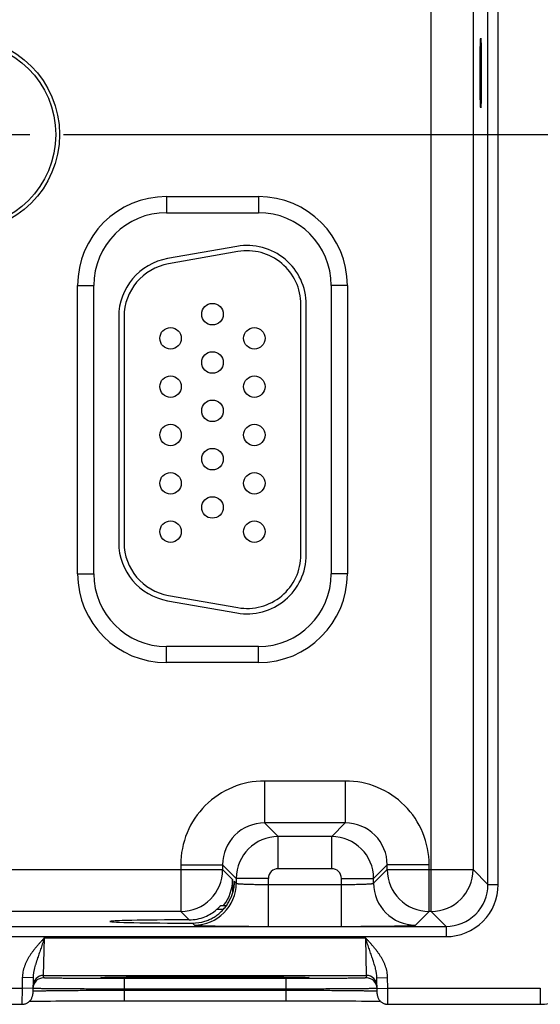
# Model space of a CAD drawing. Header units: inches. Extents: x 0 to 34, y 0 to 22.
# Tile 15 of 68: x 13 to 13.9, y 13.4 to 15.2. Entities that reach past the tile are written whole.
import ezdxf

# ---------------------------------------------------------------- set-up
doc = ezdxf.new("R2010")
doc.units = ezdxf.units.IN
doc.header["$LTSCALE"] = 1.87
doc.header["$MEASUREMENT"] = 0
doc.linetypes.add('CENTER', pattern=[0.6, 0.375, -0.075, 0.075, -0.075])
doc.layers.get('0').update_dxf_attribs({"linetype": 'CONTINUOUS'})
doc.layers.add('02___PRT_ALL_AXES', color=7, linetype='CONTINUOUS')
doc.layers.add('DIMENSIONS', color=7, linetype='CONTINUOUS')
doc.styles.get("Standard").update_dxf_attribs({"font": 'txt', "width": 0.8})
doc.dimstyles.new('DIMSTYLE_1', dxfattribs={"dimtxt": 0.125, "dimasz": 0.18, "dimexe": 0.18, "dimexo": 0.0625, "dimgap": 0.09, "dimtad": 0, "dimtih": 1, "dimtoh": 1, "dimdec": 3, "dimzin": 4, "dimdsep": 46, "dimtxsty": 'STANDARD', "dimblk": '_FILLED', "dimblk1": '_FILLED', "dimblk2": '_FILLED', "dimcen": 0.09, "dimadec": 0, "dimazin": 0, "dimtp": 0.01, "dimtm": 0.01, "dimtfac": 1, "dimtdec": 3, "dimtofl": 0, "dimtmove": 0, "dimatfit": 3, "dimldrblk": '_FILLED', "dimfxl": 1, "dimtolj": 1, "dimtzin": 4, "dimarcsym": 0})

# ---------------------------------------------------------------- blocks, each defined once
blk = doc.blocks.new('*D21')
at = {"layer": 'DIMENSIONS', "color": 2, "linetype": 'CONTINUOUS'}
blk.add_line((13.0465, 14.9897), (14.7097, 14.9897), dxfattribs=at)
at = {"layer": 'DIMENSIONS', "color": 2, "linetype": 'CONTINUOUS', "insert": (14.7722, 15.0522), "char_height": 0.125, "width": 1.325, "attachment_point": 1, "rotation": 360, "line_spacing_factor": 0.9}
blk.add_mtext('1.834{\\Ftxt.shx;\\W1.000000;\\H0.125000; }[46.58]', dxfattribs=at)
blk = doc.blocks.new('_FILLED')
at = {"color": 0, "linetype": 'BYBLOCK'}
blk.add_solid([(0, 0), (-1, 0.174), (-1, -0.174)], dxfattribs=at)

msp = doc.modelspace()

# ---------------------------------------------------------------- linework, layer by layer
at = {"color": 7, "linetype": 'CONTINUOUS'}
for p, q in [((13.7305, 13.543), (13.7305, 16.6657)), ((13.8363, 13.5932), (13.8363, 16.6156)), ((13.8553, 13.5932), (13.8553, 16.6156)), ((13.8085, 16.5878), (13.8085, 13.621)), ((13.2381, 14.8744), (13.4091, 14.8744)), ((13.2381, 14.8744), (13.2381, 14.8444)), ((13.4091, 14.8744), (13.4091, 14.8444)), ((13.2381, 14.8444), (13.4091, 14.8444)), ((13.369, 14.7817), (13.24, 14.759)), ((13.3708, 14.7719), (13.2418, 14.7491)), ((13.0726, 14.7089), (13.1026, 14.7089)), ((13.0726, 14.1719), (13.0726, 14.7089)), ((13.1026, 14.1719), (13.1026, 14.7089)), ((13.5747, 14.7089), (13.5447, 14.7089)), ((13.5447, 14.7089), (13.5447, 14.1719)), ((13.5747, 14.7089), (13.5747, 14.1719)), ((13.4881, 14.2074), (13.4881, 14.6734)), ((13.4981, 14.2074), (13.4981, 14.6734)), ((13.1491, 14.6506), (13.1491, 14.2301)), ((13.1591, 14.6506), (13.1591, 14.2301)), ((13.0726, 14.1719), (13.1026, 14.1719)), ((13.5747, 14.1719), (13.5447, 14.1719)), ((13.24, 14.1218), (13.369, 14.0991)), ((13.2418, 14.1316), (13.3708, 14.1089)), ((13.4091, 14.0364), (13.2381, 14.0364)), ((13.2381, 14.0064), (13.2381, 14.0364)), ((13.4091, 14.0064), (13.4091, 14.0364)), ((13.4091, 14.0064), (13.2381, 14.0064)), ((13.5708, 13.786), (13.4205, 13.786)), ((13.4205, 13.786), (13.4205, 13.708)), ((13.5708, 13.786), (13.5708, 13.708)), ((13.5708, 13.708), (13.4205, 13.708)), ((13.4205, 13.708), (13.4458, 13.6827)), ((13.5708, 13.708), (13.5454, 13.6827)), ((13.5454, 13.6827), (13.4458, 13.6827)), ((13.4458, 13.6227), (13.4458, 13.6827)), ((13.5454, 13.6227), (13.5454, 13.6827)), ((13.2645, 13.63), (13.3425, 13.63)), ((13.2645, 13.63), (13.2645, 13.543)), ((13.3425, 13.63), (13.3679, 13.6047)), ((13.3425, 13.63), (13.3425, 13.621)), ((13.6488, 13.63), (13.6234, 13.6047)), ((13.7268, 13.63), (13.6488, 13.63)), ((13.6488, 13.621), (13.6488, 13.63)), ((13.7268, 13.543), (13.7268, 13.63)), ((12.7188, 13.621), (13.3425, 13.621)), ((13.3425, 13.621), (13.361, 13.6025)), ((13.5454, 13.6227), (13.4458, 13.6227)), ((13.6234, 13.5956), (13.6488, 13.621)), ((13.6488, 13.621), (13.8085, 13.621)), ((13.8085, 13.621), (13.8363, 13.5932)), ((13.361, 13.6025), (13.361, 13.5779)), ((13.3639, 13.5996), (13.3679, 13.5956)), ((13.3639, 13.5996), (13.3639, 13.5991)), ((13.3639, 13.5996), (13.3639, 13.5991)), ((13.4278, 13.6047), (13.3679, 13.6047)), ((13.3679, 13.6047), (13.3679, 13.5956)), ((13.4278, 13.5153), (13.4278, 13.6047)), ((13.4278, 13.5933), (13.5634, 13.5933)), ((13.5634, 13.6047), (13.6234, 13.6047)), ((13.5634, 13.5153), (13.5634, 13.6047)), ((13.6234, 13.5956), (13.6234, 13.6047)), ((13.8363, 13.5932), (13.8553, 13.5932)), ((13.3392, 13.5543), (13.3498, 13.5543)), ((13.2645, 13.543), (12.7968, 13.543)), ((13.2645, 13.543), (13.2801, 13.5274)), ((13.3435, 13.5465), (13.3312, 13.5465)), ((13.7014, 13.5177), (13.7268, 13.543)), ((13.7305, 13.543), (13.7268, 13.543)), ((13.7305, 13.543), (13.7583, 13.5152)), ((10.0881, 13.5152), (13.7583, 13.5152)), ((13.2862, 13.5213), (13.2899, 13.5177)), ((13.4278, 13.5153), (13.5634, 13.5153)), ((13.7583, 13.5152), (13.7583, 13.4962)), ((10.0881, 13.4962), (13.7583, 13.4962)), ((13.0094, 13.424), (13.011, 13.494)), ((13.011, 13.494), (13.6083, 13.494)), ((13.6083, 13.494), (13.6099, 13.424)), ((13.0093, 13.4194), (13.0094, 13.424)), ((13.0094, 13.424), (13.6099, 13.424)), ((13.6099, 13.424), (13.61, 13.4194)), ((12.9697, 13.4199), (12.9693, 13.4001)), ((12.9897, 13.4196), (12.9697, 13.4199)), ((12.9897, 13.4196), (12.9891, 13.3898)), ((13.1182, 13.4201), (13.1183, 13.4201)), ((13.1183, 13.4201), (13.1184, 13.4201)), ((13.1184, 13.4201), (13.1186, 13.4202)), ((13.1191, 13.4202), (13.1196, 13.4202)), ((13.1196, 13.4202), (13.1202, 13.4202)), ((13.1202, 13.4202), (13.121, 13.4203)), ((13.121, 13.4203), (13.1222, 13.4203)), ((13.1222, 13.4203), (13.1242, 13.4204)), ((13.1242, 13.4204), (13.1269, 13.4205)), ((13.1269, 13.4205), (13.1297, 13.4205)), ((13.1297, 13.4205), (13.1333, 13.4206)), ((13.1333, 13.4206), (13.1376, 13.4207)), ((13.1376, 13.4207), (13.143, 13.4208)), ((13.143, 13.4208), (13.1495, 13.4208)), ((13.1495, 13.4208), (13.1552, 13.4209)), ((13.1552, 13.4209), (13.1616, 13.421)), ((13.46, 13.4181), (13.1593, 13.4181)), ((13.1593, 13.4181), (13.1593, 13.3984)), ((13.1616, 13.421), (13.169, 13.4211)), ((13.169, 13.4211), (13.1776, 13.4211)), ((13.1776, 13.4211), (13.1881, 13.4212)), ((13.1881, 13.4212), (13.1967, 13.4213)), ((13.1967, 13.4213), (13.2066, 13.4213)), ((13.2066, 13.4213), (13.2179, 13.4214)), ((13.2179, 13.4214), (13.2302, 13.4214)), ((13.2302, 13.4214), (13.243, 13.4215)), ((13.243, 13.4215), (13.2559, 13.4215)), ((13.2559, 13.4215), (13.2692, 13.4216)), ((13.2692, 13.4216), (13.2826, 13.4216)), ((13.2826, 13.4216), (13.2962, 13.4216)), ((13.2962, 13.4216), (13.3096, 13.4216)), ((13.3096, 13.4216), (13.3231, 13.4216)), ((13.3231, 13.4216), (13.3366, 13.4216)), ((13.3366, 13.4216), (13.3501, 13.4216)), ((13.3501, 13.4216), (13.3634, 13.4215)), ((13.3634, 13.4215), (13.3764, 13.4215)), ((13.3764, 13.4215), (13.389, 13.4214)), ((13.389, 13.4214), (13.4013, 13.4214)), ((13.4013, 13.4214), (13.4131, 13.4213)), ((13.4131, 13.4213), (13.4243, 13.4213)), ((13.4243, 13.4213), (13.4341, 13.4212)), ((13.4341, 13.4212), (13.4425, 13.4211)), ((13.4425, 13.4211), (13.453, 13.421)), ((13.453, 13.421), (13.4614, 13.4209)), ((13.46, 13.4181), (13.46, 13.3984)), ((13.4614, 13.4209), (13.4682, 13.4209)), ((13.4682, 13.4209), (13.4739, 13.4208)), ((13.4739, 13.4208), (13.4787, 13.4207)), ((13.4787, 13.4207), (13.4839, 13.4206)), ((13.4839, 13.4206), (13.488, 13.4206)), ((13.488, 13.4206), (13.4914, 13.4205)), ((13.4914, 13.4205), (13.4941, 13.4204)), ((13.4941, 13.4204), (13.4963, 13.4203)), ((13.4963, 13.4203), (13.4979, 13.4203)), ((13.4979, 13.4203), (13.4989, 13.4202)), ((13.4989, 13.4202), (13.4996, 13.4202)), ((13.4996, 13.4202), (13.5001, 13.4202)), ((13.5001, 13.4202), (13.5004, 13.4202)), ((13.5004, 13.4202), (13.5007, 13.4202)), ((13.5007, 13.4202), (13.5009, 13.4201)), ((13.6296, 13.4196), (13.6496, 13.4199)), ((13.6301, 13.3898), (13.6296, 13.4196)), ((13.6499, 13.4001), (13.6496, 13.4199)), ((12.7199, 13.4001), (12.9693, 13.4001)), ((12.9693, 13.4001), (12.9691, 13.3701)), ((12.9893, 13.3998), (12.9693, 13.4001)), ((12.9892, 13.3948), (12.9893, 13.3949)), ((12.9894, 13.3997), (12.9893, 13.3997)), ((13.1592, 13.3965), (13.1593, 13.3984)), ((13.1592, 13.3965), (13.46, 13.3965)), ((13.1592, 13.3965), (13.1592, 13.3768)), ((13.46, 13.3984), (13.1593, 13.3984)), ((13.46, 13.3965), (13.46, 13.3984)), ((13.46, 13.3965), (13.46, 13.3768)), ((13.6299, 13.3997), (13.6298, 13.3997)), ((13.6299, 13.3998), (13.6499, 13.4001)), ((13.6299, 13.3949), (13.63, 13.3948)), ((13.6499, 13.4001), (13.9336, 13.4001)), ((13.6501, 13.3701), (13.6499, 13.4001)), ((13.9336, 13.4001), (13.9336, 13.3701)), ((12.7201, 13.3701), (12.9691, 13.3701)), ((12.9831, 13.3758), (12.9863, 13.3758)), ((12.9863, 13.3758), (12.9908, 13.3759)), ((12.9908, 13.3759), (12.9951, 13.376)), ((12.9951, 13.376), (13.0003, 13.3761)), ((13.0003, 13.3761), (13.0065, 13.3762)), ((13.0065, 13.3762), (13.0137, 13.3762)), ((13.0137, 13.3762), (13.0222, 13.3763)), ((13.0222, 13.3763), (13.0322, 13.3764)), ((13.0322, 13.3764), (13.041, 13.3765)), ((13.041, 13.3765), (13.0511, 13.3765)), ((13.0511, 13.3765), (13.0627, 13.3766)), ((13.0627, 13.3766), (13.0763, 13.3767)), ((13.0763, 13.3767), (13.0872, 13.3767)), ((13.0872, 13.3767), (13.0995, 13.3767)), ((13.0995, 13.3767), (13.1127, 13.3768)), ((13.1127, 13.3768), (13.1259, 13.3768)), ((13.1259, 13.3768), (13.1392, 13.3768)), ((13.1392, 13.3768), (13.1527, 13.3768)), ((13.1527, 13.3768), (13.46, 13.3768)), ((13.46, 13.3768), (13.4733, 13.3768)), ((13.4733, 13.3768), (13.4867, 13.3768)), ((13.4867, 13.3768), (13.4999, 13.3768)), ((13.4999, 13.3768), (13.513, 13.3768)), ((13.513, 13.3768), (13.5257, 13.3767)), ((13.5257, 13.3767), (13.5382, 13.3767)), ((13.5382, 13.3767), (13.5502, 13.3766)), ((13.5502, 13.3766), (13.5619, 13.3766)), ((13.5619, 13.3766), (13.5727, 13.3765)), ((13.5727, 13.3765), (13.5821, 13.3764)), ((13.5821, 13.3764), (13.5903, 13.3764)), ((13.5903, 13.3764), (13.6008, 13.3763)), ((13.6008, 13.3763), (13.6097, 13.3762)), ((13.6097, 13.3762), (13.617, 13.3761)), ((13.617, 13.3761), (13.6229, 13.376)), ((13.6229, 13.376), (13.6278, 13.3759)), ((13.6278, 13.3759), (13.6318, 13.3759)), ((13.6318, 13.3759), (13.6352, 13.3758)), ((13.6352, 13.3758), (13.6362, 13.3758)), ((13.6501, 13.3701), (13.9336, 13.3701))]:
    msp.add_line(p, q, dxfattribs=at)
for points in [[(13.1182, 13.4201), (13.1182, 13.4201), (13.1182, 13.4201)], [(13.1186, 13.4202), (13.1189, 13.4202), (13.1191, 13.4202)], [(13.5009, 13.4201), (13.501, 13.4201), (13.5011, 13.4201), (13.5011, 13.4201), (13.5011, 13.4201)], [(12.9691, 13.3701), (12.9698, 13.3702), (12.971, 13.3702), (12.9722, 13.3704), (12.9734, 13.3706), (12.9746, 13.3709), (12.9758, 13.3713), (12.9769, 13.3717), (12.978, 13.3722), (12.9791, 13.3728), (12.9801, 13.3734), (12.9811, 13.3741), (12.9821, 13.3749), (12.983, 13.3757), (12.9838, 13.3766), (12.9846, 13.3775), (12.9854, 13.3784), (12.986, 13.3794), (12.9867, 13.3805), (12.9872, 13.3816), (12.9877, 13.3827), (12.9881, 13.3838), (12.9885, 13.385), (12.9887, 13.3862), (12.989, 13.3874), (12.9891, 13.3886), (12.9891, 13.3898)], [(13.6301, 13.3898), (13.6302, 13.3886), (13.6303, 13.3874), (13.6305, 13.3862), (13.6308, 13.385), (13.6311, 13.3838), (13.6316, 13.3827), (13.6321, 13.3816), (13.6326, 13.3805), (13.6332, 13.3794), (13.6339, 13.3784), (13.6346, 13.3775), (13.6354, 13.3766), (13.6363, 13.3757), (13.6372, 13.3749), (13.6382, 13.3741), (13.6392, 13.3734), (13.6402, 13.3728), (13.6413, 13.3722), (13.6424, 13.3717), (13.6435, 13.3713), (13.6447, 13.3709), (13.6458, 13.3706), (13.647, 13.3704), (13.6482, 13.3702), (13.6495, 13.3702), (13.6501, 13.3701)], [(13.9336, 13.3701), (13.9376, 13.3702), (13.9417, 13.3705), (13.9458, 13.3709), (13.9499, 13.3715), (13.954, 13.3722), (13.958, 13.3732), (13.962, 13.3743), (13.966, 13.3755), (13.9699, 13.3769), (13.9737, 13.3785), (13.9769, 13.38)]]:
    msp.add_lwpolyline(points, dxfattribs=at)
for centre, radius in [((12.8586, 14.9899), 0.1805), ((12.8586, 14.9899), 0.1734), ((13.3236, 14.6554), 0.02), ((13.2456, 14.6104), 0.02), ((13.4016, 14.6104), 0.02), ((13.3236, 14.5654), 0.02), ((13.2456, 14.5204), 0.02), ((13.4016, 14.5204), 0.02), ((13.3236, 14.4754), 0.02), ((13.2456, 14.4304), 0.02), ((13.4016, 14.4304), 0.02), ((13.3236, 14.3854), 0.02), ((13.2456, 14.3404), 0.02), ((13.4016, 14.3404), 0.02), ((13.3236, 14.2954), 0.02), ((13.2456, 14.2504), 0.02), ((13.4016, 14.2504), 0.02)]:
    msp.add_circle(centre, radius, dxfattribs=at)
for centre, radius, start, end in [((13.2381, 14.7089), 0.1655, 90, 180), ((13.4091, 14.7089), 0.1655, 0, 90), ((13.2381, 14.7089), 0.1355, 90, 180), ((13.4091, 14.7089), 0.1355, 0, 90), ((13.3881, 14.6734), 0.11, 0, 100), ((13.3881, 14.6734), 0.1, 0, 100), ((13.2591, 14.6506), 0.11, 100, 180), ((13.2591, 14.6506), 0.1, 100, 180), ((13.2591, 14.2301), 0.11, 180, 260), ((13.2591, 14.2301), 0.1, 180, 260), ((13.3881, 14.2074), 0.11, 260, 360), ((13.3881, 14.2074), 0.1, 260, 360), ((13.2381, 14.1719), 0.1655, 180, 270), ((13.2381, 14.1719), 0.1355, 180, 270), ((13.4091, 14.1719), 0.1655, 270, 360), ((13.4091, 14.1719), 0.1355, 270, 360), ((13.4205, 13.63), 0.156, 89.9963, 180.0037), ((13.5708, 13.63), 0.156, 359.9963, 90.0037), ((13.4204, 13.6301), 0.0779, 89.9712, 180.0288), ((13.5708, 13.6301), 0.0779, 359.9712, 90.0288), ((13.4459, 13.6046), 0.078, 90.0153, 179.9847), ((13.5454, 13.6046), 0.078, 0.0153, 89.9847), ((13.2645, 13.621), 0.078, 270.0209, 359.9791), ((13.4458, 13.6047), 0.018, 89.9962, 180.0037), ((13.5454, 13.6047), 0.018, 359.9962, 90.0037), ((13.7268, 13.621), 0.078, 180.0209, 269.9791), ((13.7305, 13.621), 0.078, 270.0212, 359.9788), ((13.2898, 13.5957), 0.078, 270.0209, 359.9791), ((13.7014, 13.5957), 0.078, 180.0209, 269.9791), ((13.7583, 13.5932), 0.097, 269.9969, 0.0031), ((13.7583, 13.5932), 0.078, 269.9906, 0.0094), ((13.2798, 13.606), 0.0786, 270.1847, 292.2821), ((13.2798, 13.606), 0.0786, 292.2666, 310.7845), ((13.2864, 13.5988), 0.0774, 269.8558, 287.4495), ((13.0094, 13.404), 0.02, 89.9987, 178.9988), ((13.6099, 13.404), 0.02, 1.0012, 90.0013), ((13.0093, 13.3994), 0.02, 89.9987, 178.7553), ((13.1228, 13.3395), 0.0808, 93.115, 93.2829), ((13.4964, 13.3375), 0.0828, 86.7202, 86.8827), ((13.61, 13.3994), 0.02, 1.2447, 90.0013), ((13.0093, 13.3994), 0.02, 178.7564, 179), ((13.61, 13.3994), 0.02, 1, 1.2436)]:
    msp.add_arc(centre, radius, start, end, dxfattribs=at)
msp.add_ellipse((13.8227, 15.1044), major_axis=(0, 0.065), ratio=0.017455, dxfattribs=at)
for centre, major_axis, ratio, start_param, end_param in [((13.283, 13.6025), (0.0552, -0.0552), 0.999695, 0.118765, 0.785246), ((13.3096, 13.5244), (0.1771, 0), 0.017455, 1.73829, 4.579802)]:
    msp.add_ellipse(centre, major_axis=major_axis, ratio=ratio, start_param=start_param, end_param=end_param, dxfattribs=at)
for points, knots in [([(13.3639, 13.5991), (13.3639, 13.5965), (13.3637, 13.5913), (13.3625, 13.5835), (13.3606, 13.5758), (13.3587, 13.5708), (13.3576, 13.5683)], [0, 0, 0, 0, 0.245882, 0.493457, 0.744406, 1, 1, 1, 1]), ([(13.3679, 13.5956), (13.3679, 13.5956), (13.3679, 13.5956), (13.3679, 13.5956), (13.368, 13.5955), (13.368, 13.5955), (13.3681, 13.5955), (13.3683, 13.5954), (13.3684, 13.5953), (13.3687, 13.5953), (13.3689, 13.5952), (13.3692, 13.5952), (13.3695, 13.5951), (13.37, 13.595), (13.3707, 13.5949), (13.3717, 13.5948), (13.3728, 13.5947), (13.374, 13.5946), (13.3753, 13.5945), (13.3768, 13.5944), (13.379, 13.5943), (13.382, 13.5941), (13.3859, 13.594), (13.3895, 13.5938), (13.3925, 13.5937), (13.3957, 13.5937), (13.3999, 13.5936), (13.4052, 13.5935), (13.4107, 13.5934), (13.4163, 13.5933), (13.422, 13.5933), (13.4259, 13.5933), (13.4278, 13.5933)], [0, 0, 0, 0, 0.001207, 0.001962, 0.002834, 0.003831, 0.004957, 0.007611, 0.010816, 0.014578, 0.018902, 0.023789, 0.02924, 0.035253, 0.048956, 0.064876, 0.08298, 0.10323, 0.12558, 0.149981, 0.176376, 0.234901, 0.300614, 0.372902, 0.411302, 0.451089, 0.534442, 0.622179, 0.713474, 0.807469, 0.903279, 1, 1, 1, 1]), ([(13.5634, 13.5933), (13.5654, 13.5933), (13.5692, 13.5933), (13.575, 13.5933), (13.5806, 13.5934), (13.5861, 13.5935), (13.5913, 13.5936), (13.5956, 13.5937), (13.5988, 13.5937), (13.6018, 13.5938), (13.6053, 13.594), (13.6093, 13.5941), (13.6123, 13.5943), (13.6145, 13.5944), (13.616, 13.5945), (13.6173, 13.5946), (13.6185, 13.5947), (13.6196, 13.5948), (13.6205, 13.5949), (13.6212, 13.595), (13.6217, 13.5951), (13.6221, 13.5952), (13.6224, 13.5952), (13.6226, 13.5953), (13.6228, 13.5953), (13.623, 13.5954), (13.6231, 13.5955), (13.6232, 13.5955), (13.6233, 13.5955), (13.6233, 13.5956), (13.6234, 13.5956), (13.6234, 13.5956), (13.6234, 13.5956)], [0, 0, 0, 0, 0.096721, 0.192531, 0.286526, 0.377821, 0.465558, 0.548911, 0.588698, 0.627098, 0.699386, 0.765099, 0.823624, 0.850019, 0.87442, 0.89677, 0.91702, 0.935124, 0.951044, 0.964747, 0.97076, 0.976211, 0.981098, 0.985422, 0.989184, 0.992389, 0.995043, 0.996169, 0.997166, 0.998038, 0.998793, 1, 1, 1, 1]), ([(13.3096, 13.5249), (13.311, 13.5253), (13.3136, 13.5262), (13.3175, 13.5278), (13.3213, 13.5296), (13.325, 13.5316), (13.3286, 13.5338), (13.332, 13.5361), (13.3353, 13.5387), (13.3385, 13.5414), (13.3415, 13.5443), (13.3443, 13.5473), (13.347, 13.5505), (13.3495, 13.5538), (13.3518, 13.5573), (13.354, 13.5609), (13.3559, 13.5645), (13.3571, 13.5671), (13.3576, 13.5683)], [0, 0, 0, 0, 0.062929, 0.125822, 0.188656, 0.251414, 0.314086, 0.376669, 0.439164, 0.501579, 0.563927, 0.626224, 0.688487, 0.750737, 0.812995, 0.87528, 0.93761, 1, 1, 1, 1]), ([(13.3312, 13.5465), (13.3317, 13.5469), (13.3324, 13.5476), (13.3333, 13.5484), (13.334, 13.5491), (13.3347, 13.5497), (13.3353, 13.5503), (13.3359, 13.5509), (13.3365, 13.5515), (13.337, 13.552), (13.3375, 13.5525), (13.3378, 13.5528), (13.338, 13.553), (13.3382, 13.5532), (13.3384, 13.5534), (13.3386, 13.5536), (13.3387, 13.5538), (13.3389, 13.5539), (13.339, 13.554), (13.339, 13.5541), (13.3391, 13.5541), (13.3391, 13.5542), (13.3392, 13.5542), (13.3392, 13.5542), (13.3392, 13.5542), (13.3392, 13.5542), (13.3392, 13.5543), (13.3392, 13.5543), (13.3392, 13.5543)], [0, 0, 0, 0, 0.173386, 0.258563, 0.342266, 0.424087, 0.503565, 0.580166, 0.653275, 0.722177, 0.786042, 0.815789, 0.843905, 0.870245, 0.894656, 0.916976, 0.937034, 0.954651, 0.969646, 0.976103, 0.981836, 0.986823, 0.991045, 0.994481, 0.997117, 0.998946, 0.999564, 1, 1, 1, 1]), ([(13.2899, 13.5177), (13.2899, 13.5177), (13.2899, 13.5176), (13.2899, 13.5176), (13.29, 13.5176), (13.2901, 13.5176), (13.2902, 13.5175), (13.2903, 13.5175), (13.2905, 13.5175), (13.2908, 13.5174), (13.2912, 13.5174), (13.2917, 13.5173), (13.2923, 13.5172), (13.293, 13.5172), (13.2937, 13.5171), (13.2945, 13.5171), (13.2954, 13.517), (13.2968, 13.5169), (13.2987, 13.5168), (13.3012, 13.5167), (13.3039, 13.5166), (13.307, 13.5165), (13.3104, 13.5164), (13.314, 13.5163), (13.3179, 13.5162), (13.3221, 13.5161), (13.3265, 13.5161), (13.3329, 13.5159), (13.3414, 13.5158), (13.3522, 13.5157), (13.3637, 13.5156), (13.3758, 13.5155), (13.3883, 13.5154), (13.4013, 13.5153), (13.4145, 13.5153), (13.4234, 13.5153), (13.4278, 13.5153)], [0, 0, 0, 0, 0.000163, 0.000356, 0.000838, 0.001455, 0.002212, 0.003109, 0.00415, 0.006665, 0.00976, 0.013432, 0.017681, 0.022505, 0.027903, 0.033872, 0.04041, 0.047512, 0.063391, 0.081469, 0.101707, 0.124062, 0.14848, 0.174901, 0.203262, 0.233502, 0.265548, 0.299322, 0.371734, 0.450067, 0.533574, 0.621478, 0.712943, 0.807113, 0.9031, 1, 1, 1, 1]), ([(13.5634, 13.5153), (13.5679, 13.5153), (13.5768, 13.5153), (13.59, 13.5153), (13.6029, 13.5154), (13.6155, 13.5155), (13.6276, 13.5156), (13.6391, 13.5157), (13.6499, 13.5158), (13.6584, 13.5159), (13.6647, 13.5161), (13.6691, 13.5161), (13.6733, 13.5162), (13.6772, 13.5163), (13.6809, 13.5164), (13.6842, 13.5165), (13.6873, 13.5166), (13.6901, 13.5167), (13.6926, 13.5168), (13.6945, 13.5169), (13.6958, 13.517), (13.6967, 13.5171), (13.6976, 13.5171), (13.6983, 13.5172), (13.699, 13.5172), (13.6996, 13.5173), (13.7001, 13.5174), (13.7005, 13.5174), (13.7008, 13.5175), (13.701, 13.5175), (13.7011, 13.5175), (13.7012, 13.5176), (13.7013, 13.5176), (13.7013, 13.5176), (13.7014, 13.5176), (13.7014, 13.5177), (13.7014, 13.5177)], [0, 0, 0, 0, 0.0969, 0.192887, 0.287057, 0.378522, 0.466426, 0.549933, 0.628266, 0.700678, 0.734452, 0.766498, 0.796738, 0.825099, 0.85152, 0.875938, 0.898293, 0.918531, 0.936609, 0.952488, 0.95959, 0.966128, 0.972097, 0.977495, 0.982319, 0.986568, 0.99024, 0.993335, 0.99585, 0.996891, 0.997788, 0.998545, 0.999162, 0.999644, 0.999837, 1, 1, 1, 1]), ([(13.011, 13.494), (13.0097, 13.4927), (13.0079, 13.4907), (13.0054, 13.4881), (13.003, 13.4854), (13, 13.482), (12.9964, 13.4779), (12.993, 13.4737), (12.9896, 13.4694), (12.9869, 13.4658), (12.9849, 13.4628), (12.9834, 13.4605), (12.982, 13.4582), (12.9806, 13.4559), (12.9793, 13.4535), (12.978, 13.4511), (12.9768, 13.4487), (12.9757, 13.4462), (12.9747, 13.4437), (12.9734, 13.4403), (12.972, 13.436), (12.9708, 13.4307), (12.9699, 13.4253), (12.9697, 13.4217), (12.9697, 13.4199)], [0, 0, 0, 0, 0.062502, 0.093753, 0.125005, 0.187507, 0.25001, 0.312513, 0.375016, 0.437518, 0.468771, 0.500023, 0.531275, 0.562527, 0.59378, 0.625032, 0.656284, 0.687536, 0.718788, 0.75004, 0.812534, 0.875025, 0.937514, 1, 1, 1, 1]), ([(13.011, 13.494), (13.0104, 13.4924), (13.0093, 13.4893), (13.0077, 13.4845), (13.0061, 13.4797), (13.0045, 13.475), (13.0029, 13.4703), (13.0013, 13.4657), (12.9997, 13.461), (12.9985, 13.4572), (12.9974, 13.4541), (12.9967, 13.4518), (12.996, 13.4496), (12.9953, 13.4473), (12.9946, 13.445), (12.9937, 13.442), (12.9928, 13.4389), (12.992, 13.4359), (12.9915, 13.4336), (12.991, 13.4313), (12.9906, 13.429), (12.9902, 13.4266), (12.9898, 13.4235), (12.9897, 13.4211), (12.9897, 13.4196)], [0, 0, 0, 0, 0.064934, 0.129755, 0.194354, 0.258636, 0.322517, 0.38594, 0.448867, 0.511286, 0.542311, 0.57322, 0.604019, 0.634715, 0.66532, 0.695845, 0.756707, 0.787075, 0.817423, 0.847767, 0.878122, 0.908507, 0.93894, 1, 1, 1, 1]), ([(13.6296, 13.4196), (13.6296, 13.4203), (13.6295, 13.4219), (13.6293, 13.4251), (13.6288, 13.4282), (13.6282, 13.4313), (13.6276, 13.4344), (13.6267, 13.4382), (13.6254, 13.4428), (13.624, 13.4473), (13.6228, 13.4511), (13.6218, 13.4541), (13.6208, 13.4572), (13.6195, 13.461), (13.6179, 13.4657), (13.6164, 13.4703), (13.6148, 13.475), (13.6131, 13.4797), (13.6115, 13.4845), (13.6099, 13.4893), (13.6088, 13.4924), (13.6083, 13.494)], [0, 0, 0, 0, 0.030581, 0.061074, 0.121881, 0.152241, 0.182584, 0.243294, 0.304158, 0.365286, 0.426781, 0.457689, 0.488714, 0.551134, 0.614061, 0.677483, 0.741365, 0.805646, 0.870245, 0.935066, 1, 1, 1, 1]), ([(13.6496, 13.4199), (13.6496, 13.4208), (13.6495, 13.4226), (13.6492, 13.4262), (13.6485, 13.4307), (13.6473, 13.436), (13.6456, 13.4412), (13.6436, 13.4462), (13.6413, 13.4511), (13.6387, 13.4559), (13.6359, 13.4606), (13.6329, 13.4651), (13.6296, 13.4694), (13.6263, 13.4737), (13.6228, 13.4779), (13.6193, 13.482), (13.6163, 13.4854), (13.6138, 13.4881), (13.6114, 13.4907), (13.6095, 13.4927), (13.6083, 13.494)], [0, 0, 0, 0, 0.031251, 0.062503, 0.124993, 0.187485, 0.249979, 0.312475, 0.374974, 0.437473, 0.499974, 0.562476, 0.624979, 0.687483, 0.749986, 0.81249, 0.874994, 0.906246, 0.937497, 1, 1, 1, 1]), ([(13.1593, 13.4181), (13.1544, 13.4181), (13.1446, 13.4181), (13.1301, 13.4181), (13.1159, 13.4181), (13.1021, 13.4181), (13.0888, 13.4182), (13.0762, 13.4183), (13.0662, 13.4183), (13.0586, 13.4184), (13.0533, 13.4184), (13.0482, 13.4185), (13.0434, 13.4185), (13.0389, 13.4186), (13.0347, 13.4186), (13.0307, 13.4187), (13.0271, 13.4187), (13.0238, 13.4188), (13.0208, 13.4189), (13.0186, 13.4189), (13.0169, 13.4189), (13.0158, 13.419), (13.0148, 13.419), (13.0138, 13.419), (13.013, 13.4191), (13.0122, 13.4191), (13.0115, 13.4191), (13.011, 13.4192), (13.0105, 13.4192), (13.0101, 13.4192), (13.0099, 13.4192), (13.0097, 13.4193), (13.0096, 13.4193), (13.0095, 13.4193), (13.0095, 13.4193), (13.0094, 13.4193), (13.0094, 13.4193), (13.0094, 13.4193), (13.0093, 13.4193), (13.0093, 13.4193), (13.0093, 13.4193), (13.0093, 13.4194), (13.0093, 13.4194)], [0, 0, 0, 0, 0.098017, 0.195091, 0.290285, 0.382681, 0.471394, 0.555561, 0.634378, 0.671538, 0.707078, 0.740917, 0.77297, 0.803158, 0.831411, 0.857662, 0.881847, 0.903903, 0.923783, 0.941441, 0.949423, 0.956832, 0.963664, 0.969916, 0.975584, 0.980666, 0.985158, 0.989057, 0.992361, 0.995068, 0.996198, 0.997178, 0.998009, 0.998692, 0.998978, 0.999228, 0.999441, 0.999619, 0.999761, 0.999819, 0.999869, 1, 1, 1, 1]), ([(13.3096, 13.4182), (13.3027, 13.4182), (13.2889, 13.4182), (13.2684, 13.4182), (13.2484, 13.4183), (13.2291, 13.4184), (13.2136, 13.4184), (13.2017, 13.4185), (13.1932, 13.4185), (13.185, 13.4186), (13.1773, 13.4187), (13.1699, 13.4187), (13.1629, 13.4188), (13.1563, 13.4189), (13.1502, 13.4189), (13.1445, 13.419), (13.1393, 13.4191), (13.1346, 13.4192), (13.1304, 13.4193), (13.1273, 13.4193), (13.125, 13.4194), (13.1235, 13.4194), (13.1221, 13.4195), (13.1209, 13.4195), (13.1199, 13.4196), (13.1193, 13.4196), (13.1188, 13.4196), (13.1184, 13.4196), (13.118, 13.4197), (13.1176, 13.4197), (13.1173, 13.4197), (13.117, 13.4197), (13.1167, 13.4197), (13.1166, 13.4198), (13.1164, 13.4198), (13.1163, 13.4198), (13.1163, 13.4198), (13.1162, 13.4198), (13.1161, 13.4198), (13.1161, 13.4198), (13.116, 13.4198), (13.116, 13.4199), (13.116, 13.4199), (13.1159, 13.4199), (13.1159, 13.4199), (13.1159, 13.4199), (13.1159, 13.4199), (13.1159, 13.4199), (13.1159, 13.4199), (13.1159, 13.4199), (13.116, 13.4199), (13.116, 13.4199), (13.116, 13.42), (13.1161, 13.42), (13.1161, 13.42), (13.1162, 13.42), (13.1163, 13.42), (13.1164, 13.42), (13.1166, 13.42), (13.1169, 13.4201), (13.1171, 13.4201), (13.1174, 13.4201), (13.1178, 13.4201), (13.118, 13.4201), (13.1181, 13.4202)], [0, 0, 0, 0, 0.106159, 0.21109, 0.313578, 0.412439, 0.506529, 0.551441, 0.594757, 0.636353, 0.676106, 0.713903, 0.749635, 0.783195, 0.814489, 0.843429, 0.869925, 0.893903, 0.915298, 0.934044, 0.942405, 0.950084, 0.957078, 0.96338, 0.968985, 0.971526, 0.97389, 0.976078, 0.97809, 0.979925, 0.981583, 0.983064, 0.984367, 0.985494, 0.985991, 0.986444, 0.986853, 0.987218, 0.987538, 0.987815, 0.988049, 0.988239, 0.988388, 0.988496, 0.988537, 0.988572, 0.988601, 0.988631, 0.988664, 0.988703, 0.988808, 0.988952, 0.989138, 0.989367, 0.989639, 0.989956, 0.990316, 0.991168, 0.992198, 0.993405, 0.994788, 0.996349, 0.998086, 1, 1, 1, 1]), ([(13.1184, 13.4202), (13.1186, 13.4202), (13.1191, 13.4202), (13.1203, 13.4203), (13.1219, 13.4203), (13.1242, 13.4204), (13.1268, 13.4205), (13.1298, 13.4205), (13.1332, 13.4206), (13.1368, 13.4207), (13.1424, 13.4208), (13.1502, 13.4209), (13.1604, 13.421), (13.1718, 13.4211), (13.1843, 13.4212), (13.1977, 13.4213), (13.2173, 13.4214), (13.2434, 13.4215), (13.276, 13.4216), (13.2983, 13.4216), (13.3096, 13.4216)], [0, 0, 0, 0, 0.003782, 0.008049, 0.018029, 0.029918, 0.043692, 0.059327, 0.076795, 0.096058, 0.117078, 0.164232, 0.217887, 0.27763, 0.342992, 0.413468, 0.488507, 0.649913, 0.822194, 1, 1, 1, 1]), ([(13.3096, 13.4216), (13.321, 13.4216), (13.3433, 13.4216), (13.3759, 13.4215), (13.402, 13.4214), (13.4215, 13.4213), (13.435, 13.4212), (13.4474, 13.4211), (13.4588, 13.421), (13.4691, 13.4209), (13.4768, 13.4208), (13.4824, 13.4207), (13.4861, 13.4206), (13.4894, 13.4205), (13.4924, 13.4205), (13.4951, 13.4204), (13.4973, 13.4203), (13.499, 13.4203), (13.5001, 13.4202), (13.5007, 13.4202), (13.5009, 13.4202)], [0, 0, 0, 0, 0.177808, 0.350093, 0.5115, 0.58654, 0.657016, 0.722378, 0.782121, 0.835775, 0.882929, 0.903948, 0.92321, 0.940677, 0.956313, 0.970085, 0.981972, 0.991951, 0.996218, 1, 1, 1, 1]), ([(13.5011, 13.4202), (13.5013, 13.4201), (13.5015, 13.4201), (13.5018, 13.4201), (13.5021, 13.4201), (13.5024, 13.4201), (13.5026, 13.42), (13.5028, 13.42), (13.503, 13.42), (13.5031, 13.42), (13.5032, 13.42), (13.5032, 13.42), (13.5032, 13.42), (13.5033, 13.4199), (13.5033, 13.4199), (13.5033, 13.4199), (13.5033, 13.4199), (13.5033, 13.4199), (13.5033, 13.4199), (13.5033, 13.4199), (13.5033, 13.4199), (13.5033, 13.4199), (13.5033, 13.4199), (13.5033, 13.4199), (13.5032, 13.4198), (13.5032, 13.4198), (13.5031, 13.4198), (13.5031, 13.4198), (13.503, 13.4198), (13.5029, 13.4198), (13.5028, 13.4198), (13.5027, 13.4198), (13.5025, 13.4197), (13.5023, 13.4197), (13.502, 13.4197), (13.5017, 13.4197), (13.5013, 13.4197), (13.5009, 13.4196), (13.5005, 13.4196), (13.5, 13.4196), (13.4993, 13.4196), (13.4984, 13.4195), (13.4971, 13.4195), (13.4958, 13.4194), (13.4943, 13.4194), (13.492, 13.4193), (13.4888, 13.4193), (13.4846, 13.4192), (13.48, 13.4191), (13.4748, 13.419), (13.4691, 13.4189), (13.463, 13.4189), (13.4564, 13.4188), (13.4494, 13.4187), (13.442, 13.4187), (13.4342, 13.4186), (13.4261, 13.4185), (13.4176, 13.4185), (13.4057, 13.4184), (13.3902, 13.4184), (13.3709, 13.4183), (13.3508, 13.4182), (13.3304, 13.4182), (13.3166, 13.4182), (13.3096, 13.4182)], [0, 0, 0, 0, 0.001915, 0.003652, 0.005213, 0.006597, 0.007804, 0.008834, 0.009687, 0.010047, 0.010363, 0.010636, 0.010865, 0.011052, 0.011196, 0.011301, 0.011341, 0.011374, 0.011403, 0.011433, 0.011467, 0.011508, 0.011616, 0.011764, 0.011955, 0.012188, 0.012464, 0.012785, 0.013149, 0.013558, 0.014011, 0.014508, 0.015635, 0.016938, 0.018419, 0.020077, 0.021911, 0.023922, 0.02611, 0.028473, 0.031013, 0.036618, 0.04292, 0.049913, 0.057592, 0.065953, 0.084696, 0.10609, 0.130069, 0.156564, 0.185503, 0.216797, 0.250357, 0.286088, 0.323885, 0.363638, 0.405234, 0.448551, 0.493464, 0.587554, 0.686416, 0.788907, 0.893839, 1, 1, 1, 1]), ([(13.61, 13.4194), (13.61, 13.4194), (13.6099, 13.4193), (13.6099, 13.4193), (13.6099, 13.4193), (13.6099, 13.4193), (13.6099, 13.4193), (13.6098, 13.4193), (13.6098, 13.4193), (13.6098, 13.4193), (13.6097, 13.4193), (13.6095, 13.4193), (13.6094, 13.4192), (13.6092, 13.4192), (13.6088, 13.4192), (13.6083, 13.4192), (13.6077, 13.4191), (13.607, 13.4191), (13.6063, 13.4191), (13.6054, 13.419), (13.6045, 13.419), (13.6035, 13.419), (13.6024, 13.4189), (13.6007, 13.4189), (13.5984, 13.4189), (13.5955, 13.4188), (13.5922, 13.4187), (13.5885, 13.4187), (13.5846, 13.4186), (13.5804, 13.4186), (13.5758, 13.4185), (13.571, 13.4185), (13.566, 13.4184), (13.5606, 13.4184), (13.5531, 13.4183), (13.5431, 13.4183), (13.5305, 13.4182), (13.5172, 13.4181), (13.5034, 13.4181), (13.4892, 13.4181), (13.4747, 13.4181), (13.4649, 13.4181), (13.46, 13.4181)], [0, 0, 0, 0, 0.000131, 0.000181, 0.000239, 0.000381, 0.000559, 0.000772, 0.001022, 0.001308, 0.001992, 0.002823, 0.003803, 0.004933, 0.00764, 0.010943, 0.014842, 0.019334, 0.024416, 0.030084, 0.036336, 0.043168, 0.050577, 0.058558, 0.076217, 0.096098, 0.118154, 0.142337, 0.168589, 0.196842, 0.22703, 0.259083, 0.292922, 0.328463, 0.365622, 0.444439, 0.528606, 0.617319, 0.709715, 0.804909, 0.901983, 1, 1, 1, 1]), ([(12.9893, 13.3949), (12.9894, 13.3949), (12.9894, 13.3949), (12.9895, 13.3949), (12.9897, 13.3949), (12.9899, 13.3949), (12.9903, 13.395), (12.9908, 13.395), (12.9913, 13.395), (12.992, 13.3951), (12.9928, 13.3951), (12.9937, 13.3951), (12.9946, 13.3952), (12.9961, 13.3952), (12.9982, 13.3953), (13.001, 13.3953), (13.0041, 13.3954), (13.0076, 13.3954), (13.0115, 13.3955), (13.0157, 13.3956), (13.0202, 13.3956), (13.025, 13.3957), (13.0321, 13.3958), (13.0416, 13.3959), (13.0538, 13.396), (13.067, 13.3961), (13.0811, 13.3962), (13.0958, 13.3963), (13.1112, 13.3963), (13.1269, 13.3964), (13.143, 13.3964), (13.1538, 13.3965), (13.1592, 13.3965)], [0, 0, 0, 0, 0.00052, 0.001181, 0.001985, 0.002931, 0.005252, 0.008142, 0.011601, 0.015628, 0.02022, 0.025374, 0.031088, 0.037358, 0.051553, 0.067928, 0.086444, 0.107059, 0.129725, 0.154392, 0.181001, 0.209492, 0.2398, 0.305582, 0.377742, 0.455617, 0.538491, 0.625604, 0.716154, 0.809309, 0.904215, 1, 1, 1, 1]), ([(13.1593, 13.3984), (13.1538, 13.3984), (13.143, 13.3984), (13.127, 13.3985), (13.1112, 13.3985), (13.0959, 13.3986), (13.0811, 13.3987), (13.0671, 13.3987), (13.0539, 13.3988), (13.0417, 13.3989), (13.0321, 13.399), (13.0251, 13.399), (13.0202, 13.3991), (13.0157, 13.3991), (13.0115, 13.3992), (13.0077, 13.3992), (13.0042, 13.3993), (13.0011, 13.3993), (12.9983, 13.3994), (12.9962, 13.3994), (12.9947, 13.3995), (12.9938, 13.3995), (12.9929, 13.3995), (12.9921, 13.3995), (12.9914, 13.3996), (12.9908, 13.3996), (12.9903, 13.3996), (12.99, 13.3996), (12.9898, 13.3996), (12.9896, 13.3997), (12.9895, 13.3997), (12.9895, 13.3997), (12.9894, 13.3997)], [0, 0, 0, 0, 0.095817, 0.190753, 0.283937, 0.37451, 0.461642, 0.54453, 0.622413, 0.694575, 0.760353, 0.790657, 0.819142, 0.845745, 0.870404, 0.893062, 0.913667, 0.932173, 0.948536, 0.962719, 0.968983, 0.974691, 0.979838, 0.984423, 0.988443, 0.991895, 0.994778, 0.99709, 0.998032, 0.998831, 0.999487, 1, 1, 1, 1]), ([(13.6298, 13.3997), (13.6298, 13.3997), (13.6297, 13.3997), (13.6296, 13.3997), (13.6295, 13.3996), (13.6293, 13.3996), (13.6289, 13.3996), (13.6284, 13.3996), (13.6278, 13.3996), (13.6272, 13.3995), (13.6264, 13.3995), (13.6255, 13.3995), (13.6245, 13.3995), (13.6231, 13.3994), (13.621, 13.3994), (13.6182, 13.3993), (13.6151, 13.3993), (13.6116, 13.3992), (13.6077, 13.3992), (13.6035, 13.3991), (13.599, 13.3991), (13.5942, 13.399), (13.5871, 13.399), (13.5776, 13.3989), (13.5654, 13.3988), (13.5522, 13.3987), (13.5382, 13.3987), (13.5234, 13.3986), (13.5081, 13.3985), (13.4923, 13.3985), (13.4762, 13.3984), (13.4654, 13.3984), (13.46, 13.3984)], [0, 0, 0, 0, 0.000513, 0.00117, 0.001969, 0.00291, 0.005223, 0.008105, 0.011558, 0.015577, 0.020162, 0.02531, 0.031018, 0.037282, 0.051466, 0.067829, 0.086334, 0.10694, 0.129598, 0.154257, 0.180859, 0.209345, 0.239649, 0.305427, 0.377589, 0.455472, 0.53836, 0.625491, 0.716064, 0.809247, 0.904183, 1, 1, 1, 1]), ([(13.46, 13.3965), (13.4655, 13.3965), (13.4763, 13.3964), (13.4923, 13.3964), (13.5081, 13.3963), (13.5234, 13.3963), (13.5382, 13.3962), (13.5522, 13.3961), (13.5654, 13.396), (13.5777, 13.3959), (13.5872, 13.3958), (13.5942, 13.3957), (13.5991, 13.3956), (13.6036, 13.3956), (13.6078, 13.3955), (13.6116, 13.3954), (13.6151, 13.3954), (13.6183, 13.3953), (13.621, 13.3953), (13.6231, 13.3952), (13.6246, 13.3952), (13.6256, 13.3951), (13.6265, 13.3951), (13.6272, 13.3951), (13.6279, 13.395), (13.6285, 13.395), (13.629, 13.395), (13.6293, 13.3949), (13.6296, 13.3949), (13.6297, 13.3949), (13.6298, 13.3949), (13.6299, 13.3949), (13.6299, 13.3949)], [0, 0, 0, 0, 0.095784, 0.19069, 0.283846, 0.374395, 0.461507, 0.544382, 0.622257, 0.694417, 0.760199, 0.790506, 0.818998, 0.845607, 0.870273, 0.89294, 0.913555, 0.932071, 0.948446, 0.962641, 0.968912, 0.974626, 0.97978, 0.984372, 0.988398, 0.991858, 0.994748, 0.997069, 0.998015, 0.998819, 0.99948, 1, 1, 1, 1])]:
    msp.add_open_spline(points, degree=3, knots=knots, dxfattribs=at)
msp.add_open_spline([(13.3639, 13.5991), (13.3639, 13.5991), (13.3639, 13.5991), (13.3639, 13.599)], degree=3, dxfattribs=at)
at = {"layer": '02___PRT_ALL_AXES', "color": 7, "linetype": 'CENTER'}
msp.add_line((12.859, 14.9897), (12.984, 14.9897), dxfattribs=at)

# ---------------------------------------------------------------- dimensions: what is measured, and where the dimension line sits
at = {"layer": 'DIMENSIONS', "color": 2, "linetype": 'CONTINUOUS'}
dim = msp.add_ordinate_dim(feature_location=(13.0465, 14.9897), offset=(1.6631, 0), dtype=0, origin=(12.984, 16.8237), dimstyle='DIMSTYLE_1', dxfattribs=at)
dim.commit()
dim.dimension.update_dxf_attribs({"geometry": '*D21', "text_midpoint": (15.4347, 14.9897)})

doc.saveas('drawing.dxf')
